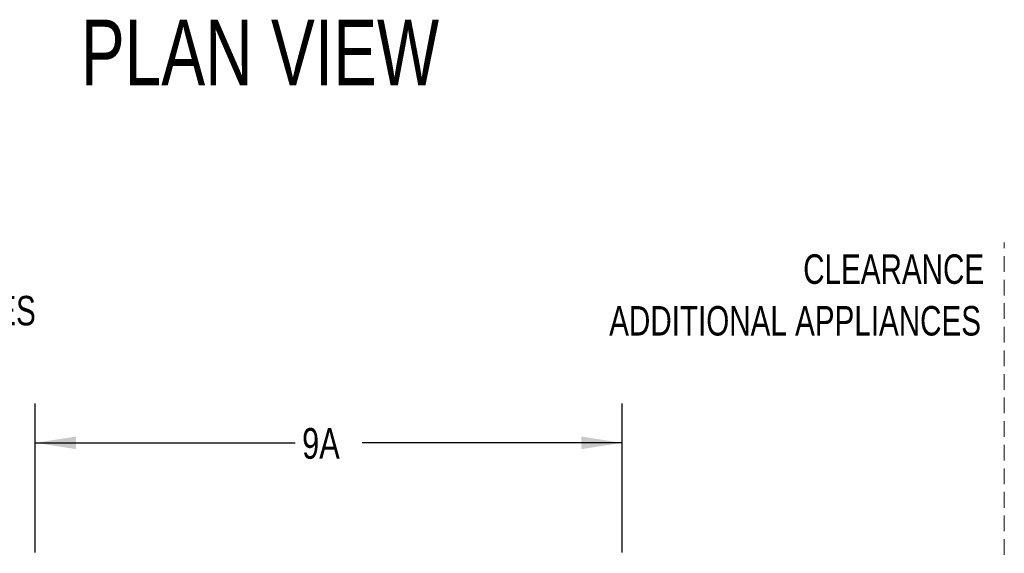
# Model space of a CAD drawing. Header units: inches. Extents: x 35 to 165, y 14 to 115.
# Tile 11 of 42: x 56 to 93, y 45 to 65. Entities that reach past the tile are written whole.
import ezdxf

# ---------------------------------------------------------------- set-up
doc = ezdxf.new("R2010")
doc.units = ezdxf.units.IN
doc.header["$LTSCALE"] = 12
doc.header["$MEASUREMENT"] = 0
doc.linetypes.add('HIDDEN', pattern=[0.075, 0.05, -0.025])
doc.layers.add('FORMAT', color=7, linetype='Continuous')
doc.styles.add('SLDTEXTSTYLE0', font='TXT', dxfattribs={"width": 0.75})
doc.dimstyles.new('SLDDIMSTYLE1', dxfattribs={"dimtxt": 1.17, "dimasz": 1.56, "dimexe": 0, "dimexo": 0.0625, "dimgap": 0.2925, "dimtad": 0, "dimtih": 1, "dimtoh": 1, "dimdec": 3, "dimrnd": 1e-09, "dimzin": 12, "dimdsep": 46, "dimlunit": 5, "dimtxsty": 'SLDTEXTSTYLE0', "dimsah": 1, "dimcen": 0.09, "dimadec": 0, "dimazin": 3, "dimtfac": 1, "dimtdec": 3, "dimtofl": 0, "dimtmove": 0, "dimatfit": 3, "dimfxl": 0, "dimfrac": 2, "dimtolj": 1, "dimtzin": 12, "dimarcsym": 0})

# ---------------------------------------------------------------- blocks, each defined once
blk = doc.blocks.new('SW_NOTE_0_2')
at = {"layer": 'FORMAT', "color": 0, "char_height": 1.125, "attachment_point": 1, "style": 'SLDTEXTSTYLE0'}
for s, insert in [('CLEARANCE', (0, 1.45)), ('ADDITIONAL APPLIANCES', (0, -0.522))]:
    blk.add_mtext(s, dxfattribs=dict(at, insert=insert))
blk = doc.blocks.new('SW_NOTE_0_3')
at = {"layer": 'FORMAT', "color": 0, "char_height": 1.125, "attachment_point": 3, "style": 'SLDTEXTSTYLE0'}
for s, insert in [('CLEARANCE', (8.613, 1.45)), ('ADDITIONAL APPLIANCES', (8.493, -0.522))]:
    blk.add_mtext(s, dxfattribs=dict(at, insert=insert))
blk = doc.blocks.new('_D_5')
at = {"layer": 'FORMAT'}
for p, q in [((56.125, 44.806), (56.125, 50.488)), ((78.5, 44.806), (78.5, 50.488)), ((56.125, 48.988), (66.034, 48.988)), ((78.5, 48.988), (68.592, 48.988))]:
    blk.add_line(p, q, dxfattribs=at)
for points in [[(56.125, 48.988), (57.685, 48.748), (57.685, 49.228)], [(78.5, 48.988), (76.94, 49.228), (76.94, 48.748)]]:
    blk.add_solid(points, dxfattribs=at)
at = {"layer": 'FORMAT', "insert": (66.299, 49.551), "char_height": 1.17, "attachment_point": 1, "style": 'SLDTEXTSTYLE0'}
blk.add_mtext('9A', dxfattribs=at)

msp = doc.modelspace()

# ---------------------------------------------------------------- linework, layer by layer
at = {"layer": 'FORMAT', "linetype": 'HIDDEN', "lineweight": 18}
msp.add_line((93.0628, 42.0141), (93.0628, 56.6289), dxfattribs=at)

# ---------------------------------------------------------------- block references
at = {"layer": 'FORMAT'}
for name, p in [('SW_NOTE_0_2', (41.9791, 55.1173)), ('SW_NOTE_0_3', (83.6814, 54.73))]:
    msp.add_blockref(name, p, dxfattribs=at)

# ---------------------------------------------------------------- texts
at = {"layer": 'FORMAT', "insert": (57.8652, 65.1348), "char_height": 2.5, "attachment_point": 1, "style": 'SLDTEXTSTYLE0'}
msp.add_mtext('PLAN VIEW', dxfattribs=at)

# ---------------------------------------------------------------- dimensions: what is measured, and where the dimension line sits
at = {"layer": 'FORMAT'}
dim = msp.add_linear_dim(base=(78.5003, 48.9885), p1=(56.1253, 44.2061), p2=(78.5003, 44.2061), angle=0, text='9A', dimstyle='SLDDIMSTYLE1', dxfattribs=at)
dim.commit()
dim.dimension.update_dxf_attribs({"geometry": '_D_5', "text_midpoint": (67.3128, 48.9885), "dimtype": 160})

doc.saveas('drawing.dxf')
